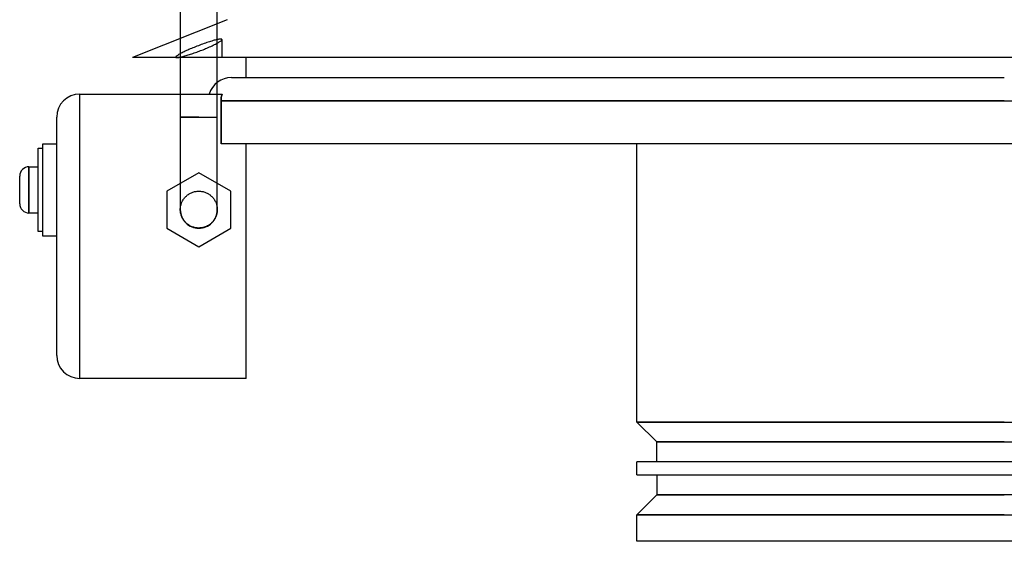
# Model space of a CAD drawing. Header units: millimetres. Extents: x -213 to 205, y -229 to 0.
# Tile 1 of 3: x -213 to 0, y -229 to -116. Entities that reach past the tile are written whole.
import ezdxf

# ---------------------------------------------------------------- set-up
doc = ezdxf.new("R2010")
doc.units = ezdxf.units.MM
doc.layers.add('HIDDEN', color=7, linetype='Continuous')
doc.layers.add('THICK', color=7, linetype='Continuous')

msp = doc.modelspace()

# ---------------------------------------------------------------- linework, layer by layer
at = {"layer": 'HIDDEN'}
for p, q in [((-170.25, -124.39), (-170.25, -117.05)), ((-178.25, -120.25), (-178.25, -124.39)), ((-173.11, -121.35), (-173.42, -121.46)), ((-172.81, -121.25), (-173.11, -121.35)), ((-172.52, -121.14), (-172.81, -121.25)), ((-172.23, -121.05), (-172.52, -121.14)), ((-171.96, -120.96), (-172.23, -121.05)), ((-171.69, -120.88), (-171.96, -120.96)), ((-171.43, -120.8), (-171.69, -120.88)), ((-171.17, -120.72), (-171.43, -120.8)), ((-170.93, -120.65), (-171.17, -120.72)), ((-170.69, -120.59), (-170.93, -120.65)), ((-170.47, -120.53), (-170.69, -120.59)), ((-170.61, -121.45), (-170.39, -121.33)), ((-170.26, -120.48), (-170.47, -120.53)), ((-170.39, -121.33), (-170.18, -121.21)), ((-170.07, -120.45), (-170.26, -120.48)), ((-170.18, -121.21), (-169.99, -121.11)), ((-169.9, -120.42), (-170.07, -120.45)), ((-169.99, -121.11), (-169.83, -121)), ((-169.75, -120.39), (-169.9, -120.42)), ((-169.83, -121), (-169.68, -120.91)), ((-169.62, -120.38), (-169.75, -120.39)), ((-169.68, -120.91), (-169.56, -120.82)), ((-169.51, -120.38), (-169.62, -120.38)), ((-169.56, -120.82), (-169.45, -120.74)), ((-169.42, -120.38), (-169.51, -120.38)), ((-169.45, -120.74), (-169.36, -120.66)), ((-169.35, -120.39), (-169.42, -120.38)), ((-169.36, -120.66), (-169.3, -120.59)), ((-169.29, -120.41), (-169.35, -120.39)), ((-169.3, -120.59), (-169.26, -120.53)), ((-169.26, -120.44), (-169.29, -120.41)), ((-169.25, -120.48), (-169.26, -120.44)), ((-169.26, -120.53), (-169.25, -120.48)), ((-169.25, -120.48), (-169.25, -124.39)), ((-178.09, -123.45), (-178.28, -123.55)), ((-177.88, -123.34), (-178.09, -123.45)), ((-177.66, -123.23), (-177.88, -123.34)), ((-177.43, -123.12), (-177.66, -123.23)), ((-177.18, -123), (-177.43, -123.12)), ((-176.92, -122.88), (-177.18, -123)), ((-176.66, -122.76), (-176.92, -122.88)), ((-176.39, -122.64), (-176.66, -122.76)), ((-176.11, -122.52), (-176.39, -122.64)), ((-175.83, -122.41), (-176.11, -122.52)), ((-175.55, -122.29), (-175.83, -122.41)), ((-175.79, -123.58), (-175.52, -123.49)), ((-175.26, -122.17), (-175.55, -122.29)), ((-175.52, -123.49), (-175.25, -123.39)), ((-174.97, -122.05), (-175.26, -122.17)), ((-175.25, -123.39), (-174.98, -123.3)), ((-174.98, -123.3), (-174.7, -123.2)), ((-174.66, -121.93), (-174.97, -122.05)), ((-174.7, -123.2), (-174.42, -123.09)), ((-174.35, -121.81), (-174.66, -121.93)), ((-174.42, -123.09), (-174.14, -122.99)), ((-174.04, -121.69), (-174.35, -121.81)), ((-174.14, -122.99), (-173.86, -122.88)), ((-173.73, -121.58), (-174.04, -121.69)), ((-173.86, -122.88), (-173.59, -122.77)), ((-173.42, -121.46), (-173.73, -121.58)), ((-173.59, -122.77), (-173.32, -122.67)), ((-173.32, -122.67), (-173.05, -122.56)), ((-173.05, -122.56), (-172.8, -122.45)), ((-172.8, -122.45), (-172.55, -122.35)), ((-172.55, -122.35), (-172.25, -122.22)), ((-172.25, -122.22), (-171.96, -122.09)), ((-171.96, -122.09), (-171.67, -121.96)), ((-171.67, -121.96), (-171.38, -121.83)), ((-171.38, -121.83), (-171.11, -121.7)), ((-171.11, -121.7), (-170.86, -121.57)), ((-170.86, -121.57), (-170.61, -121.45)), ((-179.24, -124.23), (-179.25, -124.28)), ((-179.25, -124.28), (-179.24, -124.31)), ((-179.25, -124.39), (-179.25, -124.28)), ((-179.21, -124.18), (-179.24, -124.23)), ((-179.24, -124.31), (-179.22, -124.34)), ((-179.22, -124.34), (-179.17, -124.36)), ((-179.15, -124.12), (-179.21, -124.18)), ((-179.17, -124.36), (-179.12, -124.37)), ((-179.08, -124.06), (-179.15, -124.12)), ((-179.12, -124.37), (-179.04, -124.37)), ((-178.99, -123.98), (-179.08, -124.06)), ((-179.04, -124.37), (-178.95, -124.38)), ((-178.88, -123.91), (-178.99, -123.98)), ((-178.95, -124.38), (-178.85, -124.37)), ((-178.75, -123.83), (-178.88, -123.91)), ((-178.85, -124.37), (-178.73, -124.36)), ((-178.61, -123.74), (-178.75, -123.83)), ((-178.73, -124.36), (-178.59, -124.34)), ((-178.46, -123.65), (-178.61, -123.74)), ((-178.59, -124.34), (-178.44, -124.31)), ((-178.28, -123.55), (-178.46, -123.65)), ((-178.44, -124.31), (-178.28, -124.28)), ((-178.28, -124.28), (-178.09, -124.24)), ((-178.09, -124.24), (-177.9, -124.2)), ((-177.9, -124.2), (-177.7, -124.15)), ((-177.7, -124.15), (-177.48, -124.09)), ((-177.48, -124.09), (-177.26, -124.03)), ((-177.26, -124.03), (-177.02, -123.96)), ((-177.02, -123.96), (-176.79, -123.89)), ((-176.79, -123.89), (-176.55, -123.82)), ((-176.55, -123.82), (-176.3, -123.74)), ((-176.3, -123.74), (-176.05, -123.66)), ((-176.05, -123.66), (-175.79, -123.58)), ((-170.25, -137.3), (-170.25, -129.74)), ((-200, -193.78), (-200, -132.28)), ((-200, -132.28), (-200, -132.28)), ((-178.25, -132.28), (-178.25, -137.3)), ((-169.43, -133.47), (-169.41, -133.23)), ((-169.43, -133.7), (-169.43, -133.47)), ((-169.43, -133.7), (0, -133.7)), ((-169.43, -143), (-169.43, -133.7)), ((-169.41, -133.23), (-169.38, -132.99)), ((-169.38, -132.99), (-169.34, -132.75)), ((-169.34, -132.75), (-169.29, -132.51)), ((-169.29, -132.51), (-169.22, -132.28)), ((0, -133.7), (172.2, -133.7)), ((-205, -137.28), (-205, -137.28)), ((-178.25, -137.3), (-174.25, -137.3)), ((-174.25, -137.3), (-178.25, -137.3)), ((-178.25, -137.3), (-178.25, -157.27)), ((-174.25, -137.3), (-170.25, -137.3)), ((-174.25, -137.3), (-170.25, -137.3)), ((-170.25, -157.27), (-170.25, -137.3)), ((-209, -144), (-209, -144)), ((-208, -143), (-208, -143)), ((-208, -144), (-208, -144)), ((-205, -143), (-205, -143)), ((-164, -143), (-164, -143)), ((-211, -148), (-211, -158)), ((-174.25, -149.3), (-181.18, -153.3)), ((-167.32, -153.3), (-174.25, -149.3)), ((-174.25, -149.3), (-174.25, -149.3)), ((-181.18, -153.3), (-181.18, -161.3)), ((-181.18, -153.3), (-181.18, -153.3)), ((-175.17, -153.38), (-174.98, -153.34)), ((-174.98, -153.34), (-174.8, -153.31)), ((-174.8, -153.31), (-174.61, -153.29)), ((-174.61, -153.29), (-174.43, -153.27)), ((-174.43, -153.27), (-174.25, -153.27)), ((-174.25, -153.27), (-174.07, -153.27)), ((-174.07, -153.27), (-173.89, -153.29)), ((-173.89, -153.29), (-173.7, -153.31)), ((-173.7, -153.31), (-173.52, -153.34)), ((-173.52, -153.34), (-173.33, -153.38)), ((-167.32, -161.3), (-167.32, -153.3)), ((-167.32, -153.3), (-167.32, -153.3)), ((-177.83, -155.5), (-177.75, -155.33)), ((-177.75, -155.33), (-177.65, -155.17)), ((-177.65, -155.17), (-177.55, -155.01)), ((-177.55, -155.01), (-177.44, -154.86)), ((-177.44, -154.86), (-177.32, -154.71)), ((-177.32, -154.71), (-177.2, -154.57)), ((-177.2, -154.57), (-177.08, -154.44)), ((-177.08, -154.44), (-176.95, -154.32)), ((-176.95, -154.32), (-176.81, -154.2)), ((-176.81, -154.2), (-176.67, -154.08)), ((-176.67, -154.08), (-176.51, -153.97)), ((-176.51, -153.97), (-176.35, -153.87)), ((-176.35, -153.87), (-176.19, -153.77)), ((-176.19, -153.77), (-176.03, -153.69)), ((-176.03, -153.69), (-175.86, -153.61)), ((-175.86, -153.61), (-175.7, -153.54)), ((-175.7, -153.54), (-175.53, -153.48)), ((-175.53, -153.48), (-175.35, -153.42)), ((-175.35, -153.42), (-175.17, -153.38)), ((-173.33, -153.38), (-173.15, -153.42)), ((-173.15, -153.42), (-172.97, -153.48)), ((-172.97, -153.48), (-172.8, -153.54)), ((-172.8, -153.54), (-172.64, -153.61)), ((-172.64, -153.61), (-172.47, -153.69)), ((-172.47, -153.69), (-172.31, -153.77)), ((-172.31, -153.77), (-172.15, -153.87)), ((-172.15, -153.87), (-171.99, -153.97)), ((-171.99, -153.97), (-171.83, -154.08)), ((-171.83, -154.08), (-171.69, -154.2)), ((-171.69, -154.2), (-171.55, -154.32)), ((-171.55, -154.32), (-171.42, -154.44)), ((-171.42, -154.44), (-171.3, -154.57)), ((-171.3, -154.57), (-171.18, -154.71)), ((-171.18, -154.71), (-171.06, -154.86)), ((-171.06, -154.86), (-170.95, -155.01)), ((-170.95, -155.01), (-170.85, -155.17)), ((-170.85, -155.17), (-170.75, -155.33)), ((-170.75, -155.33), (-170.67, -155.5)), ((-178.25, -157.1), (-178.23, -156.91)), ((-178.25, -157.27), (-178.25, -157.1)), ((-178.25, -157.28), (-178.25, -157.27)), ((-178.25, -157.29), (-178.25, -157.28)), ((-178.25, -157.28), (-178.25, -157.28)), ((-178.25, -157.28), (-178.25, -157.28)), ((-178.25, -157.28), (-178.25, -157.28)), ((-178.25, -157.44), (-178.25, -157.29)), ((-178.25, -157.29), (-178.25, -157.29)), ((-178.23, -157.62), (-178.25, -157.44)), ((-178.23, -156.91), (-178.21, -156.73)), ((-178.21, -157.8), (-178.23, -157.62)), ((-178.21, -156.73), (-178.18, -156.54)), ((-178.18, -156.54), (-178.14, -156.35)), ((-178.14, -156.35), (-178.1, -156.17)), ((-178.1, -156.17), (-178.04, -155.99)), ((-178.04, -155.99), (-177.98, -155.82)), ((-177.98, -155.82), (-177.91, -155.66)), ((-177.91, -155.66), (-177.83, -155.5)), ((-170.67, -155.5), (-170.59, -155.66)), ((-170.59, -155.66), (-170.52, -155.82)), ((-170.52, -155.82), (-170.46, -155.99)), ((-170.46, -155.99), (-170.4, -156.17)), ((-170.4, -156.17), (-170.36, -156.35)), ((-170.36, -156.35), (-170.32, -156.54)), ((-170.32, -156.54), (-170.29, -156.73)), ((-170.29, -156.73), (-170.27, -156.91)), ((-170.27, -156.91), (-170.25, -157.1)), ((-170.26, -157.5), (-170.27, -157.62)), ((-170.25, -157.38), (-170.26, -157.5)), ((-170.25, -157.1), (-170.25, -157.27)), ((-170.25, -157.27), (-170.25, -157.28)), ((-170.25, -157.28), (-170.25, -157.28)), ((-170.25, -157.28), (-170.25, -157.28)), ((-170.25, -157.28), (-170.25, -157.28)), ((-170.25, -157.28), (-170.25, -157.29)), ((-170.25, -157.29), (-170.25, -157.29)), ((-170.25, -157.29), (-170.25, -157.38)), ((-178.18, -157.98), (-178.21, -157.8)), ((-178.15, -158.16), (-178.18, -157.98)), ((-178.1, -158.33), (-178.15, -158.16)), ((-178.05, -158.5), (-178.1, -158.33)), ((-177.99, -158.68), (-178.05, -158.5)), ((-177.92, -158.85), (-177.99, -158.68)), ((-177.84, -159.03), (-177.92, -158.85)), ((-177.75, -159.19), (-177.84, -159.03)), ((-177.65, -159.35), (-177.75, -159.19)), ((-177.55, -159.51), (-177.65, -159.35)), ((-177.45, -159.65), (-177.55, -159.51)), ((-177.34, -159.79), (-177.45, -159.65)), ((-171.08, -159.69), (-171.15, -159.78)), ((-171.01, -159.59), (-171.08, -159.69)), ((-170.94, -159.49), (-171.01, -159.59)), ((-170.87, -159.39), (-170.94, -159.49)), ((-170.8, -159.28), (-170.87, -159.39)), ((-170.74, -159.17), (-170.8, -159.28)), ((-170.68, -159.06), (-170.74, -159.17)), ((-170.62, -158.94), (-170.68, -159.06)), ((-170.57, -158.83), (-170.62, -158.94)), ((-170.52, -158.71), (-170.57, -158.83)), ((-170.48, -158.59), (-170.52, -158.71)), ((-170.44, -158.47), (-170.48, -158.59)), ((-170.4, -158.35), (-170.44, -158.47)), ((-170.37, -158.23), (-170.4, -158.35)), ((-170.34, -158.12), (-170.37, -158.23)), ((-170.32, -158), (-170.34, -158.12)), ((-170.3, -157.87), (-170.32, -158)), ((-170.28, -157.75), (-170.3, -157.87)), ((-170.27, -157.62), (-170.28, -157.75)), ((-181.18, -161.3), (-174.25, -165.3)), ((-181.18, -161.3), (-181.18, -161.3)), ((-177.22, -159.93), (-177.34, -159.79)), ((-177.09, -160.06), (-177.22, -159.93)), ((-176.96, -160.19), (-177.09, -160.06)), ((-176.81, -160.32), (-176.96, -160.19)), ((-176.67, -160.43), (-176.81, -160.32)), ((-176.51, -160.54), (-176.67, -160.43)), ((-176.36, -160.65), (-176.51, -160.54)), ((-176.2, -160.74), (-176.36, -160.65)), ((-176.04, -160.82), (-176.2, -160.74)), ((-175.88, -160.9), (-176.04, -160.82)), ((-175.71, -160.97), (-175.88, -160.9)), ((-175.53, -161.03), (-175.71, -160.97)), ((-175.35, -161.09), (-175.53, -161.03)), ((-175.17, -161.13), (-175.35, -161.09)), ((-174.98, -161.17), (-175.17, -161.13)), ((-174.8, -161.2), (-174.98, -161.17)), ((-174.61, -161.22), (-174.8, -161.2)), ((-174.43, -161.24), (-174.61, -161.22)), ((-174.25, -161.24), (-174.43, -161.24)), ((-174.13, -161.24), (-174.25, -161.24)), ((-174.25, -165.3), (-167.32, -161.3)), ((-174.01, -161.23), (-174.13, -161.24)), ((-173.88, -161.22), (-174.01, -161.23)), ((-173.76, -161.21), (-173.88, -161.22)), ((-173.63, -161.19), (-173.76, -161.21)), ((-173.5, -161.17), (-173.63, -161.19)), ((-173.37, -161.14), (-173.5, -161.17)), ((-173.25, -161.11), (-173.37, -161.14)), ((-173.12, -161.08), (-173.25, -161.11)), ((-173, -161.04), (-173.12, -161.08)), ((-172.88, -161), (-173, -161.04)), ((-172.76, -160.96), (-172.88, -161)), ((-172.65, -160.91), (-172.76, -160.96)), ((-172.54, -160.86), (-172.65, -160.91)), ((-172.43, -160.8), (-172.54, -160.86)), ((-172.32, -160.75), (-172.43, -160.8)), ((-172.21, -160.69), (-172.32, -160.75)), ((-172.11, -160.62), (-172.21, -160.69)), ((-172, -160.55), (-172.11, -160.62)), ((-171.9, -160.48), (-172, -160.55)), ((-171.79, -160.4), (-171.9, -160.48)), ((-171.69, -160.32), (-171.79, -160.4)), ((-171.59, -160.24), (-171.69, -160.32)), ((-171.5, -160.15), (-171.59, -160.24)), ((-171.41, -160.06), (-171.5, -160.15)), ((-171.32, -159.97), (-171.41, -160.06)), ((-171.23, -159.88), (-171.32, -159.97)), ((-171.15, -159.78), (-171.23, -159.88)), ((-167.32, -161.3), (-167.32, -161.3)), ((-209, -162), (-209, -162)), ((-208, -162), (-208, -162)), ((-208, -163), (-208, -163)), ((-205, -163), (-205, -163)), ((-174.25, -165.3), (-174.25, -165.3)), ((-205, -188.78), (-205, -188.78)), ((-200, -193.78), (-200, -193.78)), ((-164, -193.78), (-164, -193.78)), ((0, -203.2), (-79.5, -203.2)), ((-75.2, -207.5), (0, -207.5)), ((0, -207.5), (75.2, -207.5)), ((0, -218.95), (-75.2, -218.95)), ((75.2, -218.95), (0, -218.95)), ((-79.5, -223.25), (0, -223.25)), ((0, -223.25), (79.5, -223.25))]:
    msp.add_line(p, q, dxfattribs=at)
for start, end in [(179.821, 270), (270, 0.179)]:
    msp.add_arc((-174.25, -157.3), 4, start, end, dxfattribs=at)
at = {"layer": 'THICK'}
for p, q in [((-178.25, -106.51), (-178.25, -120.25)), ((-170.25, -117.05), (-170.25, -106.51)), ((-168.1, -116.19), (-188.6, -124.39)), ((188.6, -124.39), (-188.6, -124.39)), ((-178.25, -124.39), (-178.25, -132.28)), ((-170.25, -129.74), (-170.25, -124.39)), ((-164, -128.7), (-164, -124.39)), ((-167.2, -128.7), (0, -128.7)), ((-200, -193.78), (-200, -132.28)), ((-200, -132.28), (-169.22, -132.28)), ((-169.41, -133.23), (-169.43, -133.47)), ((-169.43, -133.47), (-169.43, -133.7)), ((0, -133.7), (-169.43, -133.7)), ((-169.43, -133.7), (-169.43, -143)), ((-169.38, -132.99), (-169.41, -133.23)), ((-169.34, -132.75), (-169.38, -132.99)), ((-169.29, -132.51), (-169.34, -132.75)), ((-169.22, -132.28), (-169.29, -132.51)), ((-205, -188.78), (-205, -137.28)), ((-209, -162), (-209, -144)), ((-209, -144), (-208, -144)), ((-208, -143), (-205, -143)), ((-208, -163), (-208, -143)), ((172.2, -143), (-169.43, -143)), ((-164, -193.78), (-164, -143)), ((-79.5, -203.2), (-79.5, -143)), ((-211, -148), (-209, -148)), ((-211, -153), (-211, -148)), ((-213, -153), (-213, -150)), ((-213, -156), (-213, -153)), ((-211, -158), (-211, -153)), ((-209, -158), (-211, -158)), ((-208, -162), (-209, -162)), ((-205, -163), (-208, -163)), ((-164, -193.78), (-200, -193.78)), ((-79.5, -203.2), (0, -203.2)), ((-75.2, -207.5), (-79.5, -203.2)), ((0, -203.2), (79.5, -203.2)), ((0, -207.5), (-75.2, -207.5)), ((-75.2, -211.8), (-75.2, -207.5)), ((79.5, -211.8), (-79.5, -211.8)), ((-79.5, -214.65), (-79.5, -211.8)), ((-79.5, -214.65), (79.5, -214.65)), ((-75.2, -214.65), (-75.2, -218.95)), ((-75.2, -218.95), (-79.5, -223.25)), ((-75.2, -218.95), (0, -218.95)), ((0, -223.25), (-79.5, -223.25)), ((-79.5, -229), (-79.5, -223.25)), ((79.5, -229), (-79.5, -229))]:
    msp.add_line(p, q, dxfattribs=at)
for centre, radius, start, end in [((-167.2, -133.7), 5, 90, 163.4411), ((-211, -150), 2, 90, 180), ((-211, -156), 2, 180, 270)]:
    msp.add_arc(centre, radius, start, end, dxfattribs=at)
for centre, major_axis, start_param, end_param in [((-200, -137.28), (0, 5), 0, 1.570796), ((-200, -188.78), (0, -5), -1.570796, 0)]:
    msp.add_ellipse(centre, major_axis=major_axis, ratio=1, start_param=start_param, end_param=end_param, dxfattribs=at)

doc.saveas('drawing.dxf')
